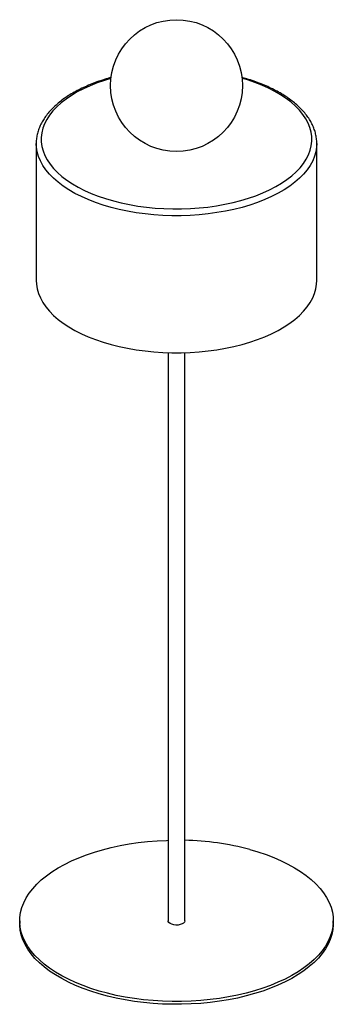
# Paper-space layout '_Trimétrica' of a CAD drawing. Header units: millimetres. Extents: x -95 to 95, y -439 to 158.
import ezdxf

# ---------------------------------------------------------------- set-up
doc = ezdxf.new("R2010")
doc.units = ezdxf.units.MM

psp = doc.layouts.new('_Trimétrica')

# ---------------------------------------------------------------- linework, layer by layer
at = {"color": 7, "linetype": 'Continuous', "lineweight": 25}
for p, q in [((-85, 83.15), (-85, 0)), ((-84.99, 82.67), (-85, 83.15)), ((85, 0), (85, 83.15)), ((85, 83.15), (85, 83.01)), ((-5, -43.7), (-5, -388.3)), ((5, -388.3), (5, -43.7)), ((-95, -388.3), (-95, -390.01)), ((95, -390.01), (95, -388.3))]:
    psp.add_line(p, q, dxfattribs=at)
at = {"color": 7, "linetype": 'Continuous', "lineweight": 25, "flags": 128}
for points in [[(-39.76, 122.65), (-43.67, 121.46), (-48.12, 119.91), (-52.36, 118.22), (-56.37, 116.39), (-60.15, 114.42), (-63.66, 112.33), (-66.91, 110.13), (-69.86, 107.83), (-72.52, 105.43), (-74.87, 102.94), (-76.9, 100.38), (-78.59, 97.76), (-79.96, 95.09), (-80.97, 92.37), (-81.65, 89.63), (-81.97, 86.87), (-81.94, 84.11), (-81.56, 81.35), (-80.83, 78.62), (-79.76, 75.91), (-78.34, 73.24), (-76.59, 70.63), (-74.51, 68.08), (-72.11, 65.61), (-69.4, 63.22), (-66.4, 60.93), (-63.11, 58.75), (-59.55, 56.68), (-55.74, 54.74), (-51.68, 52.93), (-47.41, 51.26), (-42.93, 49.73), (-38.27, 48.36)], [(-38.27, 48.36), (-33.44, 47.16), (-28.48, 46.11), (-23.39, 45.24), (-18.19, 44.54), (-12.93, 44.01), (-7.6, 43.67), (-2.25, 43.5), (3.12, 43.51), (8.47, 43.71), (13.79, 44.08), (19.05, 44.64), (24.22, 45.37), (29.29, 46.27), (34.24, 47.34), (39.04, 48.58), (43.67, 49.97), (48.12, 51.52), (52.36, 53.21), (56.37, 55.05), (60.15, 57.01), (63.66, 59.1), (66.91, 61.3), (69.86, 63.61), (72.52, 66.01), (74.87, 68.49), (76.9, 71.05), (78.59, 73.67), (79.96, 76.35), (80.97, 79.06), (81.65, 81.8), (81.97, 84.56), (81.94, 87.32), (81.56, 90.08), (80.83, 92.82), (79.76, 95.53), (78.34, 98.19), (76.59, 100.8), (74.51, 103.35), (72.11, 105.82), (69.4, 108.21), (66.4, 110.5), (63.11, 112.68), (59.55, 114.75), (55.74, 116.69), (51.68, 118.51), (47.41, 120.18), (42.93, 121.7), (39.76, 122.65)], [(-39.67, 44.43), (-44.45, 45.83), (-49.05, 47.39), (-53.44, 49.1), (-57.61, 50.95), (-61.53, 52.94), (-65.2, 55.06), (-68.59, 57.29), (-71.7, 59.63), (-74.5, 62.07), (-76.99, 64.6), (-79.16, 67.2), (-81, 69.88), (-82.5, 72.6), (-83.65, 75.38), (-84.45, 78.18), (-84.9, 81.01), (-84.99, 82.67)], [(85, 83.01), (84.9, 81.03), (84.46, 78.2), (83.66, 75.4), (82.51, 72.63), (81.02, 69.9), (79.18, 67.22), (77.01, 64.62), (74.52, 62.09), (71.72, 59.65), (68.62, 57.31), (65.23, 55.07), (61.56, 52.96), (57.64, 50.97), (53.47, 49.12), (49.08, 47.4), (44.49, 45.84), (39.71, 44.44), (34.76, 43.2), (29.67, 42.12), (24.45, 41.22), (19.13, 40.49), (13.73, 39.94), (8.27, 39.57), (2.77, 39.39), (-2.73, 39.39), (-8.22, 39.57), (-13.68, 39.94), (-19.08, 40.48), (-24.41, 41.21), (-29.62, 42.11), (-34.72, 43.19), (-39.67, 44.43)], [(-39.67, -38.72), (-34.72, -39.96), (-29.62, -41.03), (-24.41, -41.93), (-19.08, -42.66), (-13.68, -43.21), (-8.22, -43.57), (-2.73, -43.76), (2.77, -43.75), (8.27, -43.57), (13.73, -43.2), (19.13, -42.66), (24.45, -41.93), (29.67, -41.03), (34.76, -39.95), (39.71, -38.71), (44.49, -37.3), (49.08, -35.74), (53.47, -34.03), (57.64, -32.18), (61.56, -30.19), (65.23, -28.07), (68.62, -25.84), (71.72, -23.5), (74.52, -21.06), (77.01, -18.53), (79.18, -15.92), (81.02, -13.25), (82.51, -10.52), (83.66, -7.75), (84.46, -4.94), (84.9, -2.11), (85, 0)], [(-85, 0), (-84.9, -2.14), (-84.45, -4.96), (-83.65, -7.77), (-82.5, -10.54), (-81, -13.27), (-79.16, -15.94), (-76.99, -18.55), (-74.5, -21.08), (-71.7, -23.52), (-68.59, -25.86), (-65.2, -28.09), (-61.53, -30.2), (-57.61, -32.19), (-53.44, -34.04), (-49.05, -35.75), (-44.45, -37.31), (-39.67, -38.72)], [(44.34, -345.02), (49.38, -346.5), (54.23, -348.12), (58.89, -349.9), (63.32, -351.82), (67.52, -353.88), (71.47, -356.06), (75.15, -358.37), (78.56, -360.78), (81.67, -363.3), (84.47, -365.91), (86.97, -368.6), (89.13, -371.37), (90.97, -374.2), (92.47, -377.08), (93.63, -380.01), (94.43, -382.96), (94.89, -385.94), (94.99, -388.92), (94.74, -391.9), (94.14, -394.87), (93.18, -397.82), (91.88, -400.72), (90.24, -403.59), (88.27, -406.39), (85.96, -409.13), (83.33, -411.79), (80.4, -414.36), (77.16, -416.84), (73.64, -419.21), (69.85, -421.46), (65.79, -423.59), (61.49, -425.59), (56.96, -427.45), (52.22, -429.17), (47.28, -430.73), (42.17, -432.14), (36.91, -433.38), (31.5, -434.46), (25.98, -435.36), (20.36, -436.09), (14.66, -436.64), (8.91, -437.01), (3.13, -437.2), (-2.66, -437.21), (-8.45, -437.03), (-14.2, -436.68), (-19.9, -436.14), (-25.53, -435.43), (-31.06, -434.54), (-36.47, -433.48), (-41.75, -432.25), (-46.88, -430.85), (-51.83, -429.3), (-56.59, -427.6), (-61.13, -425.75), (-65.45, -423.76), (-69.53, -421.64), (-73.34, -419.39), (-76.89, -417.03), (-80.15, -414.57), (-83.11, -412), (-85.76, -409.35), (-88.09, -406.61), (-90.1, -403.81), (-91.76, -400.96), (-93.09, -398.05), (-94.07, -395.11), (-94.71, -392.14), (-94.99, -389.16), (-94.91, -386.18), (-94.48, -383.2), (-93.71, -380.25), (-92.58, -377.32), (-91.11, -374.43), (-89.3, -371.6), (-87.15, -368.82), (-84.69, -366.12), (-81.9, -363.51), (-78.82, -360.98), (-75.44, -358.56), (-71.78, -356.24), (-67.85, -354.05), (-63.67, -351.98), (-59.25, -350.05), (-54.62, -348.26), (-49.78, -346.62), (-44.75, -345.14), (-39.56, -343.81), (-34.22, -342.65), (-28.75, -341.66), (-23.18, -340.85), (-17.52, -340.21), (-11.79, -339.75), (-6.03, -339.47), (-5, -339.44)], [(95, -390.01), (94.99, -390.64), (94.74, -393.62), (94.14, -396.59), (93.18, -399.53), (91.88, -402.44), (90.24, -405.3), (88.27, -408.11), (85.96, -410.84), (83.33, -413.5), (80.4, -416.08), (77.16, -418.55), (73.64, -420.92), (69.85, -423.18), (65.79, -425.31), (61.49, -427.31), (56.96, -429.17), (52.22, -430.88), (47.28, -432.45), (42.17, -433.85), (36.91, -435.1), (31.5, -436.17), (25.98, -437.07), (20.36, -437.8), (14.66, -438.35), (8.91, -438.72), (3.13, -438.91), (-2.66, -438.92), (-8.45, -438.75), (-14.2, -438.39), (-19.9, -437.85), (-25.53, -437.14), (-31.06, -436.25), (-36.47, -435.19), (-41.75, -433.96), (-46.88, -432.57), (-51.83, -431.02), (-56.59, -429.31), (-61.13, -427.46), (-65.45, -425.47), (-69.53, -423.35), (-73.34, -421.11), (-76.89, -418.75), (-80.15, -416.28), (-83.11, -413.71), (-85.76, -411.06), (-88.09, -408.33), (-90.1, -405.53), (-91.76, -402.67), (-93.09, -399.77), (-94.07, -396.83), (-94.71, -393.86), (-94.99, -390.88), (-95, -390.01)], [(5, -388.3), (5, -388.32), (4.8, -389.01), (4.25, -389.65), (3.39, -390.19), (2.27, -390.59), (0.98, -390.82), (-0.38, -390.86), (-1.71, -390.72), (-2.91, -390.39), (-3.9, -389.91), (-4.6, -389.31), (-4.96, -388.63), (-5, -388.3)]]:
    psp.add_lwpolyline(points, dxfattribs=at)
at = {"color": 7, "linetype": 'Continuous', "lineweight": 25}
psp.add_circle((0, 118.26), 40, dxfattribs=at)
psp.add_arc((1.01, -508.8), 169.41, 75.18159, 88.64955, dxfattribs=at)
for points, knots in [([(-39.65, 123.21), (-40.3, 123.03), (-42.48, 122.44), (-46.05, 121.29), (-50.34, 119.74), (-54.44, 118.05), (-58.34, 116.23), (-62.02, 114.28), (-65.48, 112.21), (-68.7, 110.02), (-71.66, 107.72), (-74.36, 105.31), (-76.78, 102.81), (-78.9, 100.23), (-80.72, 97.57), (-82.23, 94.86), (-83.42, 92.1), (-84.29, 89.3), (-84.81, 86.5), (-85.04, 84.26), (-84.97, 82.97), (-84.96, 82.62)], [0, 0, 0, 0, 0.0237912, 0.0803259, 0.1369097, 0.193547, 0.2502411, 0.3069925, 0.3637973, 0.4206452, 0.477515, 0.5343588, 0.5911186, 0.6477161, 0.7040562, 0.7600385, 0.8155785, 0.8706336, 0.925225, 0.9794456, 1, 1, 1, 1]), ([(84.98, 83), (84.99, 83.15), (85.04, 84.22), (84.84, 86.23), (84.36, 89.01), (83.54, 91.76), (82.41, 94.48), (80.98, 97.15), (79.24, 99.77), (77.2, 102.33), (74.86, 104.82), (72.24, 107.23), (69.35, 109.54), (66.19, 111.75), (62.79, 113.84), (59.15, 115.82), (55.3, 117.67), (51.24, 119.39), (46.99, 120.97), (43.08, 122.26), (40.53, 122.97), (39.51, 123.25)], [0, 0, 0, 0, 0.008384, 0.062669, 0.116946, 0.171382, 0.226138, 0.281318, 0.336958, 0.393035, 0.449479, 0.506201, 0.563109, 0.620126, 0.67719, 0.734253, 0.791289, 0.848283, 0.905231, 0.962132, 1, 1, 1, 1])]:
    psp.add_open_spline(points, degree=3, knots=knots, dxfattribs=at)

doc.saveas('drawing.dxf')
